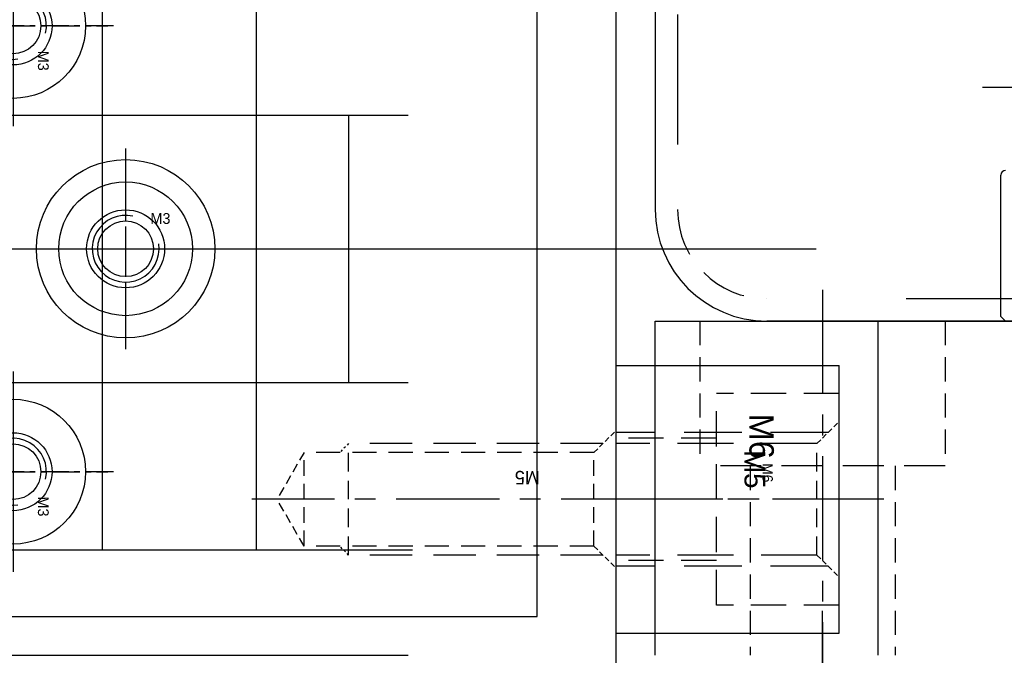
# Model space of a CAD drawing. Header units: millimetres. Extents: x -1657 to 8845, y -11980 to 3013.
# Tile 63 of 256: x 888 to 932, y -1017 to -988. Entities that reach past the tile are written whole.
import ezdxf

# ---------------------------------------------------------------- set-up
doc = ezdxf.new("R2010")
doc.units = ezdxf.units.MM
doc.linetypes.add('CENTER', pattern=[2, 1.25, -0.25, 0.25, -0.25])
doc.linetypes.add('DASHED', pattern=[0.75, 0.5, -0.25])
for name, color, linetype in [('不良排出气缸', 253, 'Continuous'), ('图层149', 30, 'Continuous'), ('图层151', 51, 'Continuous'), ('图层157', 17, 'Continuous'), ('图层168', 90, 'Continuous'), ('图层169', 24, 'Continuous'), ('图层170', 231, 'Continuous'), ('裁切线轨', 252, 'Continuous')]:
    doc.layers.add(name, color=color, linetype=linetype)

# ---------------------------------------------------------------- blocks, each defined once
blk = doc.blocks.new('3C')
at = {"color": 1, "linetype": 'CENTER'}
for p, q in [((0, 4.5), (0, -4.5)), ((-4.5, 0), (4.5, 0))]:
    blk.add_line(p, q, dxfattribs=at)
blk.add_circle((0, 0), 1.25)
at = {"color": 2, "linetype": 'Continuous'}
blk.add_arc((0, 0), 1.5, 77.2897, 8.5828, dxfattribs=at)
blk.add_text('M3', height=0.4838).set_placement((1.112, 1.118))
blk = doc.blocks.new('529A5')
at = {"layer": '裁切线轨', "color": 1, "linetype": 'CENTER', "ltscale": 8.5376}
blk.add_line((15.66, -21.344), (15.66, 21.344), dxfattribs=at)
at = {"layer": '裁切线轨', "ltscale": 1.5}
for p, q in [((2.16, -18.4), (2.16, 18.4)), ((2.16, 18.4), (29.16, 18.4)), ((29.16, -18.4), (29.16, 18.4)), ((2.16, 11.5), (29.16, 11.5)), ((2.16, -11.5), (29.16, -11.5)), ((2.16, -18.4), (29.16, -18.4))]:
    blk.add_line(p, q, dxfattribs=at)
at = {"layer": '裁切线轨', "color": 1, "linetype": 'CENTER', "ltscale": 6.264}
blk.add_line((0, 0), (31.32, 0), dxfattribs=at)
at = {"layer": '裁切线轨', "ltscale": 1.5}
for p in [(5.66, 7.5), (25.66, 7.5), (5.66, -7.5), (25.66, -7.5)]:
    blk.add_blockref('3C', p, dxfattribs=at)
blk = doc.blocks.new('41DB8')
at = {"layer": '裁切线轨', "color": 1, "linetype": 'CENTER', "ltscale": 22.04}
blk.add_line((0, -88.424), (0, 21.776), dxfattribs=at)
at = {"layer": '裁切线轨', "ltscale": 1.55}
for p, q in [((-6, 14.176), (6, 14.176)), ((-6, -80.824), (-6, 14.176)), ((6, -80.824), (6, 14.176))]:
    blk.add_line(p, q, dxfattribs=at)
at = {"layer": '裁切线轨', "color": 1, "linetype": 'CENTER', "ltscale": 1.6704}
for p, q in [((0, 0), (0, 8.352)), ((-4.176, 4.176), (4.176, 4.176))]:
    blk.add_line(p, q, dxfattribs=at)
at = {"layer": '裁切线轨', "ltscale": 1.55}
for radius in [3, 1.75]:
    blk.add_circle((0, 4.176), radius, dxfattribs=at)
blk = doc.blocks.new('3A')
at = {"color": 1, "linetype": 'CENTER'}
for p, q in [((0, 4.25), (0, -4.25)), ((-4.25, 0), (4.25, 0))]:
    blk.add_line(p, q, dxfattribs=at)
for radius in [3.25, 1.75]:
    blk.add_circle((0, 0), radius)
blk.add_text('M3', height=0.3706).set_placement((-0.802, -1.114))
blk = doc.blocks.new('232EE')
at = {"layer": '图层157', "color": 4, "linetype": 'DASHED', "ltscale": 3.166667}
for p, q in [((5.5, 2), (0, 2)), ((0, -7.5), (0, 2)), ((0, 0), (-4.5, 0)), ((0, -5.5), (-4.5, -5.5)), ((5.5, -7.5), (0, -7.5))]:
    blk.add_line(p, q, dxfattribs=at)
at = {"layer": '图层157', "color": 1, "linetype": 'CENTER', "ltscale": 3.238837}
blk.add_line((6.762, -2.75), (-6.107, -2.75), dxfattribs=at)
at = {"layer": '图层157', "ltscale": 3}
blk.add_text('M5', height=0.93, rotation=270, dxfattribs=at).set_placement((1.25, -0.539))
blk = doc.blocks.new('5F')
at = {"color": 4, "linetype": 'DASHED', "ltscale": 0.471405}
for p, q in [((1, 2.1), (0, 3.1)), ((1, -2.1), (0, -3.1))]:
    blk.add_line(p, q, dxfattribs=at)
at = {"color": 4, "linetype": 'DASHED', "ltscale": 3.8}
for p, q in [((0.6, 2.5), (12, 2.5)), ((0.6, -2.5), (12, -2.5))]:
    blk.add_line(p, q, dxfattribs=at)
at = {"color": 4, "linetype": 'DASHED', "ltscale": 0.188562}
for p, q in [((12, 2.5), (12.4, 2.1)), ((12, -2.5), (12.4, -2.1))]:
    blk.add_line(p, q, dxfattribs=at)
at = {"color": 4, "linetype": 'DASHED', "ltscale": 1.666667}
blk.add_line((12, 2.5), (12, -2.5), dxfattribs=at)
at = {"color": 4, "linetype": 'DASHED', "ltscale": 1.4}
for p, q in [((1, 2.1), (1, -2.1)), ((14, 2.1), (14, -2.1))]:
    blk.add_line(p, q, dxfattribs=at)
at = {"color": 4, "linetype": 'DASHED', "ltscale": 2.166667}
for p, q in [((1, 2.1), (14, 2.1)), ((1, -2.1), (14, -2.1))]:
    blk.add_line(p, q, dxfattribs=at)
at = {"color": 4, "linetype": 'DASHED', "ltscale": 0.80829}
for p in [(14, 2.1), (14, -2.1)]:
    blk.add_line(p, (15.212, 0), dxfattribs=at)
at = {"color": 1, "linetype": 'CENTER', "ltscale": 3.699214}
blk.add_line((-2.156, 0), (16.34, 0), dxfattribs=at)
blk.add_text('M5', height=0.6063).set_placement((3.422, -1.275))
blk = doc.blocks.new('23333')
at = {"layer": '图层157', "color": 4, "linetype": 'DASHED', "ltscale": 0.471405}
for p, q in [((0, 5), (1, 6)), ((0, 0), (1, -1))]:
    blk.add_line(p, q, dxfattribs=at)
at = {"layer": '图层157', "color": 4, "linetype": 'DASHED', "ltscale": 5.166667}
for p, q in [((0.5, 5.5), (-9, 5.5)), ((0.5, -0.5), (-9, -0.5))]:
    blk.add_line(p, q, dxfattribs=at)
at = {"layer": '图层157', "color": 4, "linetype": 'DASHED', "ltscale": 5}
for p, q in [((0, 5), (-9, 5)), ((0, 0), (-9, 0))]:
    blk.add_line(p, q, dxfattribs=at)
at = {"layer": '图层157', "color": 4, "linetype": 'DASHED', "ltscale": 1.666667}
blk.add_line((0, 0), (0, 5), dxfattribs=at)
at = {"layer": '图层157', "color": 1, "linetype": 'CENTER', "ltscale": 4}
blk.add_line((3, 2.5), (-10.566, 2.5), dxfattribs=at)
at = {"layer": '图层157'}
blk.add_text('M6', height=0.4614, rotation=270, dxfattribs=at).set_placement((-2.441, 4.116))
blk = doc.blocks.new('498CC')
at = {"layer": '不良排出气缸', "ltscale": 5}
blk.add_line((-10.3, 0.825), (-10.3, -54.825), dxfattribs=at)
at = {"layer": '不良排出气缸'}
for p, q in [((-20.8, -0.2), (-20.6, 0)), ((-20.6, 0), (-14.25, 0))]:
    blk.add_line(p, q, dxfattribs=at)
blk.add_arc((-14.25, -0.2), 0.2, 0, 90, dxfattribs=at)
blk = doc.blocks.new('242CF')
at = {"layer": '图层169', "color": 1, "linetype": 'CENTER', "ltscale": 3.728372}
blk.add_line((3.25, 7.894), (3.25, -10.61), dxfattribs=at)
at = {"layer": '图层169', "color": 4, "linetype": 'DASHED', "ltscale": 2.166667}
for p, q in [((-2.25, 6.5), (-2.25, 0)), ((8.75, 6.5), (8.75, 0)), ((0, 0), (0, -8.5)), ((6.5, 0), (6.5, -8.5))]:
    blk.add_line(p, q, dxfattribs=at)
at = {"layer": '图层169', "color": 4, "linetype": 'DASHED', "ltscale": 3.666667}
blk.add_line((8.75, 0), (-2.25, 0), dxfattribs=at)
at = {"layer": '图层169', "ltscale": 4}
blk.add_text('M6', height=1.0943, rotation=270, dxfattribs=at).set_placement((-0.029, 2.345))

msp = doc.modelspace()

# ---------------------------------------------------------------- linework, layer by layer
at = {"layer": '图层149'}
for p, q in [((911.2098, -1014.9222), (911.2098, -984.9222)), ((844.2098, -1014.9222), (911.2098, -1014.9222))]:
    msp.add_line(p, q, dxfattribs=at)
at = {"layer": '图层149', "color": 1, "linetype": 'CENTER', "ltscale": 16.704}
msp.add_line((838.4498, -998.4222), (921.9698, -998.4222), dxfattribs=at)
at = {"layer": '图层149', "color": 4, "linetype": 'DASHED', "ltscale": 22.333333}
msp.add_line((844.2098, -1011.9222), (911.2098, -1011.9222), dxfattribs=at)
at = {"layer": '图层151', "ltscale": 1.5}
msp.add_line((914.7598, -1041.6622), (914.7598, -956.9222), dxfattribs=at)
at = {"layer": '图层151', "color": 4, "linetype": 'DASHED', "ltscale": 37.333333}
for p, q in [((802.7598, -992.4222), (914.7598, -992.4222)), ((802.7598, -1004.4222), (914.7598, -1004.4222)), ((802.7598, -1016.6622), (914.7598, -1016.6622))]:
    msp.add_line(p, q, dxfattribs=at)
at = {"layer": '图层151', "color": 1, "linetype": 'CENTER', "ltscale": 25.984}
msp.add_line((793.7998, -998.4222), (923.7198, -998.4222), dxfattribs=at)
at = {"layer": '图层151', "ltscale": 1.5}
msp.add_circle((892.7598, -998.4222), 4, dxfattribs=at)
at = {"layer": '图层157', "ltscale": 1.625}
for p, q in [((914.7598, -1003.6622), (924.7598, -1003.6622)), ((914.7598, -1015.6622), (914.7598, -1003.6622)), ((924.7598, -1015.6622), (924.7598, -1003.6622)), ((914.7598, -1015.6622), (924.7598, -1015.6622))]:
    msp.add_line(p, q, dxfattribs=at)
at = {"layer": '图层168', "ltscale": 0.425}
for p, q in [((916.5098, -961.6622), (916.5098, -996.6622)), ((996.5098, -1001.6622), (921.5098, -1001.6622))]:
    msp.add_line(p, q, dxfattribs=at)
at = {"layer": '图层168', "color": 4, "linetype": 'DASHED', "ltscale": 11.666667}
msp.add_line((917.5098, -961.6622), (917.5098, -996.6622), dxfattribs=at)
at = {"layer": '图层168', "color": 4, "linetype": 'DASHED', "ltscale": 25}
msp.add_line((996.5098, -1000.6622), (921.5098, -1000.6622), dxfattribs=at)
at = {"layer": '图层168', "ltscale": 0.425}
msp.add_arc((921.5098, -996.6622), 5, 180, 270, dxfattribs=at)
at = {"layer": '图层168', "color": 4, "linetype": 'DASHED', "ltscale": 4.186667}
msp.add_arc((921.5098, -996.6622), 4, 180, 270, dxfattribs=at)
at = {"layer": '图层169', "ltscale": 0.425}
for p, q in [((916.5098, -1016.6622), (916.5098, -1001.6622)), ((916.5098, -1001.6622), (1001.5098, -1001.6622)), ((926.5098, -1016.6622), (926.5098, -1001.6622))]:
    msp.add_line(p, q, dxfattribs=at)
at = {"layer": '图层170', "color": 1, "linetype": 'CENTER', "ltscale": 5.8}
msp.add_line((924.0098, -1043.6622), (924.0098, -1014.6622), dxfattribs=at)

# ---------------------------------------------------------------- block references
at = {"layer": '不良排出气缸', "ltscale": 2.138047, "rotation": 90}
msp.add_blockref('498CC', (932.0098, -980.8622), dxfattribs=at)
at = {"layer": '图层149', "ltscale": 1.5}
for p in [(887.7098, -988.4222), (887.7098, -1008.4222)]:
    msp.add_blockref('3A', p, dxfattribs=at)
at = {"layer": '图层151', "ltscale": 1.5}
msp.add_blockref('3C', (892.7598, -998.4222), dxfattribs=at)
at = {"layer": '图层151', "ltscale": 1.625, "rotation": 180}
msp.add_blockref('5F', (914.7598, -1009.6622), dxfattribs=at)
at = {"layer": '图层157', "ltscale": 1.625}
for name, p in [('232EE', (919.2598, -1006.9122)), ('23333', (923.7598, -1012.1622))]:
    msp.add_blockref(name, p, dxfattribs=at)
at = {"layer": '图层169', "ltscale": 0.425}
msp.add_blockref('242CF', (920.7598, -1008.1622), dxfattribs=at)
at = {"layer": '裁切线轨', "ltscale": 1.625, "rotation": 270}
msp.add_blockref('529A5', (880.2098, -982.7622), dxfattribs=at)
at = {"layer": '裁切线轨', "ltscale": 2.138047, "rotation": 270}
msp.add_blockref('41DB8', (888.5838, -998.4222), dxfattribs=at)

doc.saveas('drawing.dxf')
